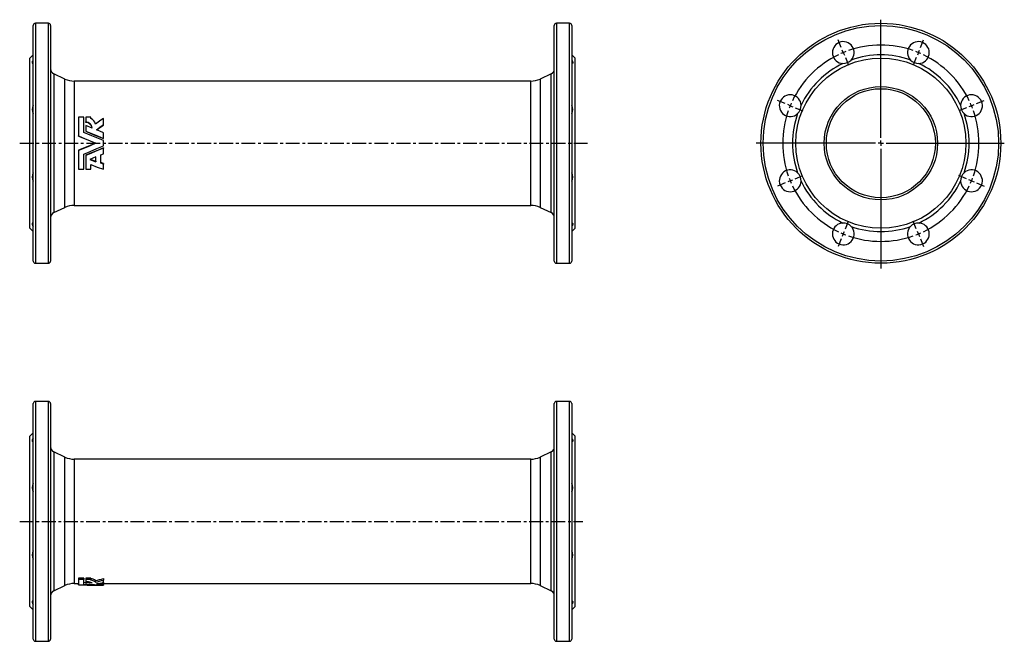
# Model space of a CAD drawing. Extents: x -20 to 883, y 9 to 579.
import ezdxf

# ---------------------------------------------------------------- set-up
doc = ezdxf.new("R2010")
doc.units = 0
doc.linetypes.add('CENTERX2', pattern=[20.32, 12.7, -2.54, 2.54, -2.54])
doc.layers.get('0').update_dxf_attribs({"linetype": 'CONTINUOUS'})
doc.layers.add('FORMAT', color=7, linetype='CONTINUOUS')

# ---------------------------------------------------------------- blocks, each defined once
blk = doc.blocks.new('SW_CENTERMARKSYMBOL_0')
at = {"layer": 'FORMAT', "color": 0}
for p, q in [((34.44, -78.15), (34.44, 30.13)), ((-1.91, 4.62), (-4.78, 11.55)), ((70.8, 4.62), (73.67, 11.55)), ((0, 0), (-0.96, 2.31)), ((0, 0), (0.96, -2.31)), ((68.88, 0), (67.93, -2.31)), ((68.88, 0), (69.84, 2.31)), ((1.91, -4.62), (4.78, -11.55)), ((66.97, -4.62), (64.1, -11.55)), ((-53.33, -46.79), (-60.26, -43.92)), ((122.21, -46.79), (129.14, -43.92)), ((-48.71, -48.71), (-51.02, -47.75)), ((-48.71, -48.71), (-46.4, -49.66)), ((-44.09, -50.62), (-37.16, -53.49)), ((112.97, -50.62), (106.04, -53.49)), ((117.59, -48.71), (115.28, -49.66)), ((117.59, -48.71), (119.9, -47.75)), ((34.44, -83.15), (34.44, -80.65)), ((29.44, -83.15), (-79.87, -83.15)), ((34.44, -83.15), (31.94, -83.15)), ((34.44, -83.15), (34.44, -85.65)), ((34.44, -83.15), (36.94, -83.15)), ((34.44, -88.15), (34.44, -198.07)), ((39.44, -83.15), (147.67, -83.15)), ((-48.71, -117.59), (-46.4, -116.63)), ((-44.09, -115.68), (-37.16, -112.81)), ((112.97, -115.68), (106.04, -112.81)), ((117.59, -117.59), (115.28, -116.63)), ((-53.33, -119.5), (-60.26, -122.37)), ((-48.71, -117.59), (-51.02, -118.55)), ((117.59, -117.59), (119.9, -118.55)), ((122.21, -119.5), (129.14, -122.37)), ((1.91, -161.68), (4.78, -154.75)), ((66.97, -161.68), (64.1, -154.75)), ((-1.91, -170.92), (-4.78, -177.85)), ((0, -166.3), (-0.96, -168.61)), ((0, -166.3), (0.96, -163.99)), ((68.88, -166.3), (67.93, -163.99)), ((68.88, -166.3), (69.84, -168.61)), ((70.8, -170.92), (73.67, -177.85))]:
    blk.add_line(p, q, dxfattribs=at)
for start, end in [(112.5, 114.09155), (110.90845, 112.5), (70.6831, 109.3169), (67.5, 69.09155), (65.90845, 67.5), (115.6831, 154.3169), (25.6831, 64.3169), (160.6831, 199.3169), (157.5, 159.09155), (155.90845, 157.5), (22.5, 24.09155), (20.90845, 22.5), (340.6831, 19.3169), (200.90845, 202.5), (337.5, 339.09155), (202.5, 204.09155), (205.6831, 244.3169), (295.6831, 334.3169), (335.90845, 337.5), (245.90845, 247.5), (247.5, 249.09155), (250.6831, 289.3169), (290.90845, 292.5), (292.5, 294.09155)]:
    blk.add_arc((34.44, -83.15), 90, start, end, dxfattribs=at)

msp = doc.modelspace()

# ---------------------------------------------------------------- linework, layer by layer
at = {"color": 7, "linetype": 'CONTINUOUS'}
for p, q in [((-7.24, 357.63), (-7.24, 573.63)), ((6.76, 575.63), (-5.24, 575.63)), ((8.76, 573.63), (8.76, 465.63)), ((470.76, 357.63), (470.76, 573.63)), ((484.76, 575.63), (472.76, 575.63)), ((486.76, 573.63), (486.76, 465.63)), ((-7.24, 546.63), (-10.24, 543.63)), ((-10.24, 465.63), (-10.24, 543.63)), ((489.76, 543.63), (486.76, 546.63)), ((489.76, 465.63), (489.76, 543.63)), ((21.9, 524.5), (11.65, 529.28)), ((467.87, 529.28), (457.62, 524.5)), ((449.17, 522.63), (30.35, 522.63)), ((39.09, 489.54), (34.35, 489.54)), ((39.09, 488.93), (39.09, 489.54)), ((45.49, 489.54), (40.92, 489.54)), ((45.49, 488.25), (45.49, 489.54)), ((45.49, 488.92), (45.49, 489.54)), ((45.49, 488.25), (45.49, 488.92)), ((46.86, 479.55), (40.92, 481.95)), ((57.21, 482.3), (57.21, 482.74)), ((34.35, 472.13), (34.35, 472.3)), ((57.21, 475.07), (57.21, 475.32)), ((57.21, 469.99), (57.21, 470.1)), ((-10.24, 387.63), (-10.24, 465.63)), ((8.76, 465.63), (8.76, 357.63)), ((486.76, 465.63), (486.76, 357.63)), ((489.76, 387.63), (489.76, 465.63)), ((34.35, 459.13), (34.35, 458.96)), ((40.92, 454.7), (40.92, 454.41)), ((50.35, 453.12), (44.66, 450.81)), ((54.69, 454.9), (57.2, 455.94)), ((44.66, 450.81), (50.35, 448.66)), ((45.15, 451.01), (50.35, 449.09)), ((50.35, 449.09), (50.35, 448.66)), ((57.2, 447.05), (54.69, 447.97)), ((57.2, 446.56), (54.69, 447.5)), ((57.2, 447.05), (57.2, 446.56)), ((34.35, 442.33), (34.35, 441.72)), ((34.35, 441.72), (39.09, 441.72)), ((40.92, 442.33), (40.92, 441.72)), ((40.92, 441.72), (45.49, 441.72)), ((11.65, 401.97), (21.9, 406.75)), ((30.35, 408.63), (449.17, 408.63)), ((457.62, 406.75), (467.87, 401.97)), ((-10.24, 387.63), (-7.24, 384.63)), ((486.76, 384.63), (489.76, 387.63)), ((-5.24, 355.63), (6.76, 355.63)), ((472.76, 355.63), (484.76, 355.63)), ((-7.24, 10.94), (-7.24, 226.94)), ((6.76, 228.94), (-5.24, 228.94)), ((8.76, 226.94), (8.76, 10.94)), ((470.76, 10.94), (470.76, 226.94)), ((484.76, 228.94), (472.76, 228.94)), ((486.76, 226.94), (486.76, 10.94)), ((-7.24, 199.94), (-10.24, 196.94)), ((489.76, 196.94), (486.76, 199.94)), ((-10.24, 40.94), (-10.24, 196.94)), ((489.76, 40.94), (489.76, 196.94)), ((21.9, 177.81), (11.65, 182.59)), ((467.87, 182.59), (457.62, 177.81)), ((449.17, 175.94), (30.35, 175.94)), ((39.09, 66.92), (34.35, 66.92)), ((34.35, 66.92), (34.35, 65.55)), ((39.09, 65.55), (34.35, 65.55)), ((39.09, 66.92), (39.09, 65.55)), ((45.49, 66.92), (40.92, 66.92)), ((40.92, 66.92), (40.92, 65.55)), ((45.49, 65.55), (40.92, 65.55)), ((40.92, 64.2), (40.92, 62.76)), ((45.49, 66.92), (45.49, 65.55)), ((45.49, 64.99), (45.49, 65.55)), ((49.96, 64.58), (49.96, 63.14)), ((11.65, 55.29), (21.9, 60.07)), ((30.35, 61.94), (34.35, 61.94)), ((34.35, 62.31), (34.35, 60.82)), ((34.35, 61.94), (34.35, 60.82)), ((40.92, 62.66), (39.09, 62.77)), ((46.86, 62.12), (40.92, 62.76)), ((50.35, 60.44), (57.21, 60.44)), ((57.21, 62.73), (56.25, 62.8)), ((57.21, 62.73), (57.21, 61.25)), ((57.21, 61.94), (449.17, 61.94)), ((57.21, 60.61), (57.21, 60.49)), ((57.21, 60.44), (57.21, 60.49)), ((457.62, 60.07), (467.87, 55.29)), ((-10.24, 40.94), (-7.24, 37.94)), ((486.76, 37.94), (489.76, 40.94)), ((-5.24, 8.94), (6.76, 8.94)), ((472.76, 8.94), (484.76, 8.94))]:
    msp.add_line(p, q, dxfattribs=at)
at = {"color": 8, "linetype": 'CONTINUOUS'}
for p, q in [((-5.24, 575.63), (-5.24, 355.63)), ((6.76, 465.63), (6.76, 575.63)), ((472.76, 575.63), (472.76, 355.63)), ((484.76, 465.63), (484.76, 575.63)), ((11.65, 529.28), (11.65, 465.63)), ((21.9, 465.63), (21.9, 524.5)), ((457.62, 524.5), (457.62, 406.75)), ((467.87, 401.97), (467.87, 529.28)), ((30.35, 522.63), (30.35, 465.63)), ((449.17, 465.63), (449.17, 522.63)), ((6.76, 355.63), (6.76, 465.63)), ((11.65, 465.63), (11.65, 401.97)), ((21.9, 406.75), (21.9, 465.63)), ((30.35, 465.63), (30.35, 408.63)), ((449.17, 408.63), (449.17, 465.63)), ((484.76, 355.63), (484.76, 465.63)), ((-5.24, 228.94), (-5.24, 8.94)), ((6.76, 8.94), (6.76, 228.94)), ((472.76, 228.94), (472.76, 8.94)), ((484.76, 8.94), (484.76, 228.94)), ((11.65, 182.59), (11.65, 55.29)), ((467.87, 55.29), (467.87, 182.59)), ((21.9, 60.07), (21.9, 177.81)), ((30.35, 175.94), (30.35, 61.94)), ((449.17, 61.94), (449.17, 175.94)), ((457.62, 177.81), (457.62, 60.07))]:
    msp.add_line(p, q, dxfattribs=at)
at = {"color": 7, "linetype": 'CONTINUOUS', "flags": 128}
for points in [[(-7.24, 541.95), (-7.56, 541.42), (-7.82, 540.91), (-8.03, 540.45), (-8.17, 540.03), (-8.23, 539.66), (-8.22, 539.35), (-8.15, 539.13), (-8.01, 538.96), (-7.82, 538.84), (-7.55, 538.78), (-7.24, 538.78)], [(486.76, 541.95), (487.08, 541.42), (487.34, 540.91), (487.55, 540.45), (487.69, 540.03), (487.76, 539.66), (487.75, 539.35), (487.67, 539.13), (487.53, 538.96), (487.34, 538.84), (487.08, 538.78), (486.76, 538.78)], [(34.35, 489.54), (34.35, 487.47), (34.35, 485.38), (34.35, 483.25), (34.35, 481.1), (34.35, 478.93), (34.35, 476.73), (34.35, 474.52), (34.35, 472.3)], [(39.09, 475.6), (39.09, 477.99), (39.09, 480.36), (39.09, 482.7), (39.09, 485.02), (39.09, 487.3), (39.09, 489.54)], [(39.09, 475.6), (39.09, 477.67), (39.09, 479.98), (39.09, 482.27), (39.09, 484.52), (39.09, 486.74), (39.09, 488.93)], [(40.92, 489.54), (40.92, 487.38), (40.92, 485.18)], [(57.21, 488.46), (54.79, 486.73), (52.38, 484.98), (49.96, 483.21)], [(57.21, 482.74), (57.21, 484.67), (57.21, 486.58), (57.21, 488.46)], [(57.21, 487.88), (57.21, 488.02), (57.21, 488.17), (57.21, 488.46)], [(57.21, 482.3), (57.21, 484.18), (57.21, 486.04), (57.21, 487.88)], [(40.92, 484.68), (40.92, 484.81), (40.92, 484.93), (40.92, 485.18)], [(40.92, 481.95), (40.92, 480.26), (40.92, 478.56), (40.92, 476.84)], [(50.8, 477.95), (54, 480.35), (57.21, 482.74)], [(51.08, 477.83), (54, 479.98), (57.21, 482.3)], [(34.35, 472.3), (39.68, 470.08), (45.01, 467.86), (50.35, 465.63)], [(34.35, 472.13), (39.68, 469.97), (45.01, 467.8), (50.35, 465.63)], [(57.21, 468.08), (51.17, 470.6), (45.13, 473.11), (39.09, 475.6)], [(40.92, 476.84), (46.35, 474.61), (51.78, 472.36), (57.21, 470.1)], [(40.92, 476.56), (40.92, 476.63), (40.92, 476.7), (40.92, 476.84)], [(40.92, 476.56), (46.35, 474.38), (51.78, 472.19), (57.21, 469.99)], [(57.21, 475.32), (54, 476.63), (50.8, 477.95)], [(57.21, 470.1), (57.21, 471.85), (57.21, 473.59), (57.21, 475.32)], [(57.21, 469.99), (57.21, 471.69), (57.21, 473.38), (57.21, 475.07)], [(50.35, 465.63), (45.01, 463.4), (39.68, 461.18), (34.35, 458.96)], [(50.35, 465.63), (45.01, 463.46), (39.68, 461.29), (34.35, 459.13)], [(39.09, 455.65), (45.13, 458.15), (51.17, 460.66), (57.2, 463.17)], [(57.2, 461.27), (51.78, 459.07), (46.35, 456.88), (40.92, 454.7)], [(57.2, 461.15), (51.78, 458.89), (46.35, 456.65), (40.92, 454.41)], [(57.2, 463.17), (57.21, 465.63), (57.21, 468.08)], [(57.2, 461.27), (57.2, 461.24), (57.2, 461.21), (57.2, 461.15)], [(57.2, 455.94), (57.2, 457.67), (57.2, 459.41), (57.2, 461.15)], [(34.35, 459.13), (34.35, 456.65), (34.35, 454.2), (34.35, 451.76), (34.35, 449.35), (34.35, 446.97), (34.35, 444.63), (34.35, 442.33)], [(34.35, 458.96), (34.35, 456.73), (34.35, 454.52), (34.35, 452.33), (34.35, 450.16), (34.35, 448), (34.35, 445.88), (34.35, 443.78), (34.35, 441.72)], [(39.09, 441.72), (39.09, 443.96), (39.09, 446.24), (39.09, 448.55), (39.09, 450.9), (39.09, 453.26), (39.09, 455.65)], [(40.92, 454.7), (40.92, 452.58), (40.92, 450.48), (40.92, 448.4), (40.92, 446.35), (40.92, 444.33), (40.92, 442.33)], [(40.92, 454.41), (40.92, 452.24), (40.92, 450.08), (40.92, 447.95), (40.92, 445.84), (40.92, 443.76), (40.92, 441.72)], [(50.35, 448.66), (50.35, 450.13), (50.35, 451.62), (50.35, 453.12)], [(50.35, 449.09), (50.35, 450.53), (50.35, 451.98), (50.35, 453.12)], [(54.69, 447.5), (54.69, 449.94), (54.69, 452.41), (54.69, 454.9)], [(45.49, 441.72), (45.49, 443.84), (45.49, 446)], [(45.49, 446), (51.35, 443.84), (57.2, 441.72)], [(57.2, 441.72), (57.2, 443.31), (57.2, 444.93), (57.2, 446.56)], [(-7.24, 392.47), (-7.56, 392.47), (-7.82, 392.41), (-8.03, 392.28), (-8.17, 392.09), (-8.23, 391.83), (-8.22, 391.51), (-8.15, 391.16), (-8.01, 390.76), (-7.82, 390.33), (-7.55, 389.83), (-7.24, 389.31)], [(486.76, 392.47), (487.08, 392.47), (487.34, 392.41), (487.55, 392.28), (487.69, 392.09), (487.76, 391.83), (487.75, 391.51), (487.67, 391.16), (487.53, 390.76), (487.34, 390.33), (487.08, 389.83), (486.76, 389.31)], [(-7.24, 195.26), (-7.56, 194.73), (-7.82, 194.23), (-8.03, 193.76), (-8.17, 193.34), (-8.23, 192.98), (-8.22, 192.67), (-8.15, 192.44), (-8.01, 192.27), (-7.82, 192.16), (-7.55, 192.1), (-7.24, 192.1)], [(486.76, 195.26), (487.08, 194.73), (487.34, 194.23), (487.55, 193.76), (487.69, 193.34), (487.76, 192.98), (487.75, 192.67), (487.67, 192.44), (487.53, 192.27), (487.34, 192.16), (487.08, 192.1), (486.76, 192.1)], [(34.35, 66.92), (34.35, 65.95), (34.35, 65.08), (34.35, 64.31), (34.35, 63.65), (34.35, 63.1), (34.35, 62.65), (34.35, 62.31)], [(34.35, 65.55), (34.35, 64.67), (34.35, 63.88), (34.35, 63.16), (34.35, 62.52), (34.35, 61.97), (34.35, 61.5), (34.35, 61.12), (34.35, 60.82)], [(39.09, 61.3), (39.09, 61.76), (39.09, 62.33), (39.09, 62.99), (39.09, 63.75), (39.09, 64.6), (39.09, 65.55)], [(40.92, 66.92), (40.92, 66.31), (40.92, 65.75), (40.92, 65.22)], [(40.92, 65.55), (40.92, 64.63), (40.92, 63.81)], [(40.92, 65.22), (40.92, 64.87), (40.92, 64.51), (40.92, 63.81)], [(40.92, 64.2), (40.92, 63.75), (40.92, 63.35), (40.92, 63)], [(40.92, 63.81), (41.52, 63.79), (42.11, 63.76), (42.7, 63.71), (43.26, 63.64), (43.85, 63.55), (44.41, 63.43), (44.92, 63.29), (45.38, 63.15), (45.79, 62.99), (46.14, 62.83), (46.42, 62.65), (46.64, 62.48), (46.78, 62.31), (46.86, 62.12)], [(57.21, 66.46), (57.21, 66.12), (57.21, 65.77), (57.21, 65.08)], [(57.21, 63), (57.21, 63.63), (57.21, 64.32), (57.21, 65.08)], [(34.35, 60.82), (34.35, 61.12), (34.35, 61.5), (34.35, 61.94)], [(40.92, 63), (40.92, 62.63), (40.92, 62.26), (40.92, 61.53)], [(40.92, 62.76), (40.92, 62.3), (40.92, 61.89), (40.92, 61.53)], [(50.8, 61.75), (54, 62.32), (57.21, 63)], [(57.21, 61.25), (54, 61.49), (50.8, 61.75)], [(57.21, 60.61), (57.21, 60.77), (57.21, 60.98), (57.21, 61.25)], [(-7.24, 45.79), (-7.56, 45.78), (-7.82, 45.72), (-8.03, 45.6), (-8.17, 45.4), (-8.23, 45.14), (-8.22, 44.82), (-8.15, 44.47), (-8.01, 44.08), (-7.82, 43.64), (-7.55, 43.15), (-7.24, 42.62)], [(486.76, 45.79), (487.08, 45.78), (487.34, 45.72), (487.55, 45.6), (487.69, 45.4), (487.76, 45.14), (487.75, 44.82), (487.67, 44.47), (487.53, 44.08), (487.34, 43.64), (487.08, 43.15), (486.76, 42.62)]]:
    msp.add_lwpolyline(points, dxfattribs=at)
at = {"color": 7, "linetype": 'CONTINUOUS'}
for radius in [110, 78, 52, 50]:
    msp.add_circle((770.26, 465.63), radius, dxfattribs=at)
at = {"color": 8, "linetype": 'CONTINUOUS'}
msp.add_circle((770.26, 465.63), 108, dxfattribs=at)
at = {"color": 7, "linetype": 'CONTINUOUS'}
for centre, radius, start, end in [((-5.24, 573.63), 2, 90, 180), ((6.76, 573.63), 2, 0, 90), ((472.76, 573.63), 2, 90, 180), ((484.76, 573.63), 2, 0, 90), ((735.82, 548.78), 10, 316.91776, 268.08224), ((804.7, 548.78), 10, 271.91776, 223.08224), ((735.82, 548.78), 10, 268.08227, 316.91765), ((770.26, 465.63), 81, 70.42538, 109.57462), ((804.7, 548.78), 10, 223.08227, 271.91782), ((13.76, 533.81), 5, 180, 245), ((465.76, 533.81), 5, 295, 0), ((770.26, 465.63), 81, 115.42538, 154.57462), ((770.26, 465.63), 81, 25.42538, 64.57462), ((30.35, 542.63), 20, 245, 270), ((449.17, 542.63), 20, 270, 295), ((687.11, 500.07), 10, 1.91776, 313.08224), ((853.41, 500.07), 10, 226.91776, 178.08224), ((-0.58, 496.58), 7.67, 150.14657, 209.85343), ((480.11, 496.58), 7.67, 330.14657, 29.85343), ((687.11, 500.07), 10, 313.08227, 1.91782), ((853.41, 500.07), 10, 178.08227, 226.91765), ((43.18, 481.69), 6.95, 12.58692, 70.59115), ((770.26, 465.63), 81, 160.42538, 199.57462), ((770.26, 465.63), 81, 340.42538, 19.57462), ((40.98, 479.3), 5.88, 2.43917, 90.59534), ((41.06, 478.88), 5.81, 6.82654, 91.34485), ((-0.31, 434.67), 7.91, 151.13419, 208.86581), ((479.83, 434.67), 7.91, 331.13419, 28.86581), ((687.11, 431.19), 10, 46.91776, 358.08224), ((687.11, 431.19), 10, 358.08227, 46.91765), ((853.41, 431.19), 10, 181.91776, 133.08224), ((853.41, 431.19), 10, 133.08227, 181.91782), ((770.26, 465.63), 81, 205.42538, 244.57462), ((770.26, 465.63), 81, 295.42538, 334.57462), ((30.35, 388.63), 20, 90, 115), ((449.17, 388.63), 20, 65, 90), ((13.76, 397.44), 5, 115, 180), ((465.76, 397.44), 5, 0, 65), ((735.82, 382.48), 10, 91.91776, 43.08224), ((735.82, 382.48), 10, 43.08227, 91.91782), ((770.26, 465.63), 81, 250.42538, 289.57462), ((804.7, 382.48), 10, 136.91776, 88.08224), ((804.7, 382.48), 10, 88.08227, 136.91765), ((-5.24, 357.63), 2, 180, 270), ((6.76, 357.63), 2, 270, 0), ((472.76, 357.63), 2, 180, 270), ((484.76, 357.63), 2, 270, 0), ((-5.24, 226.94), 2, 90, 180), ((6.76, 226.94), 2, 0, 90), ((472.76, 226.94), 2, 90, 180), ((484.76, 226.94), 2, 0, 90), ((13.76, 187.13), 5, 180, 245), ((465.76, 187.13), 5, 295, 0), ((30.35, 195.94), 20, 245, 270), ((449.17, 195.94), 20, 270, 295), ((-0.58, 149.9), 7.67, 150.14657, 209.85343), ((480.11, 149.9), 7.67, 330.14657, 29.85343), ((-0.31, 87.98), 7.91, 151.13419, 208.86581), ((479.83, 87.98), 7.91, 331.13419, 28.86581), ((44.92, 58.48), 7.91, 50.36077, 85.82301), ((44.89, 57.18), 7.83, 49.58727, 85.55638), ((23.82, 179.78), 118.13, 282.7842, 286.41517), ((23.72, 175.83), 115.7, 283.11004, 286.82364), ((13.76, 50.75), 5, 115, 180), ((30.35, 41.94), 20, 90, 115), ((50.36, 396.58), 336.14, 267.27012, 269.99842), ((50.36, 396.36), 335.92, 267.26808, 269.99806), ((63.16, 398.48), 338.04, 265.91779, 268.9914), ((68.09, 400.19), 339.76, 265.41277, 268.16369), ((449.17, 41.94), 20, 65, 90), ((465.76, 50.75), 5, 0, 65), ((-5.24, 10.94), 2, 180, 270), ((6.76, 10.94), 2, 270, 0), ((472.76, 10.94), 2, 180, 270), ((484.76, 10.94), 2, 270, 0)]:
    msp.add_arc(centre, radius, start, end, dxfattribs=at)
at = {"layer": 'FORMAT', "linetype": 'CENTERX2'}
for p, q in [((-19.4, 465.63), (503.47, 465.63)), ((-19.62, 118.94), (496.92, 118.94))]:
    msp.add_line(p, q, dxfattribs=at)

# ---------------------------------------------------------------- block references
at = {"layer": 'FORMAT'}
msp.add_blockref('SW_CENTERMARKSYMBOL_0', (735.82, 548.78), dxfattribs=at)

doc.saveas('drawing.dxf')
